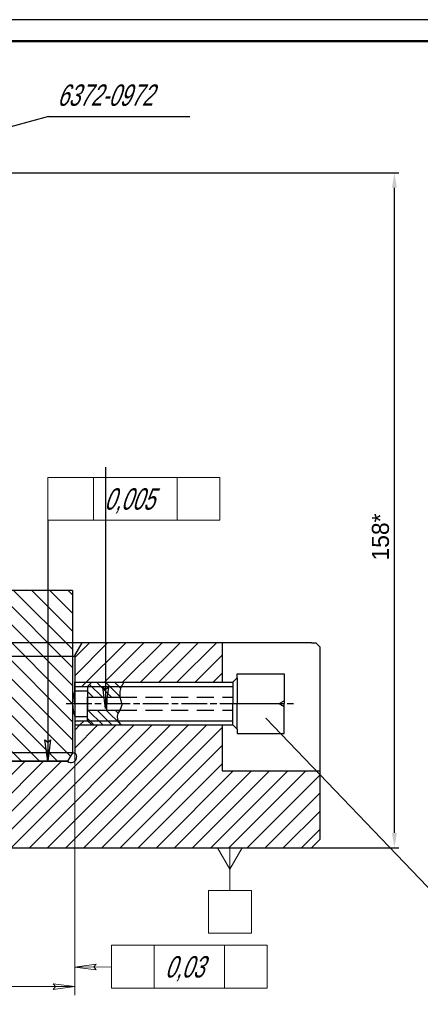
# Model space of a CAD drawing. Header units: millimetres. Extents: x 62 to 919, y 319 to 913.
# Tile 3 of 5: x 408 to 501, y 683 to 913. Entities that reach past the tile are written whole.
import ezdxf
from ezdxf.enums import TextEntityAlignment as Align

# ---------------------------------------------------------------- set-up
doc = ezdxf.new("R2010")
doc.units = ezdxf.units.MM
for name, pattern in [('AM_ISO08W050x2', [9, 6, -0.75, 1.5, -0.75]), ('K5LT32768', [0]), ('K5LT_BASIC', [0]), ('K5LT_DASHED', [6, 4, -2]), ('K5LT_THIN', [0]), ('K5LT_THIN_INCLUDED_TO_HATCHING', [0])]:
    doc.linetypes.add(name, pattern=pattern)
for name, color, linetype, lineweight in [('AM_4', 3, 'Continuous', 25), ('AM_5', 3, 'Continuous', 25), ('AM_7', 4, 'AM_ISO08W050x2', 25), ('AM_8', 1, 'Continuous', 25)]:
    doc.layers.add(name, color=color, linetype=linetype, lineweight=lineweight)
doc.styles.add('K5_TEXTSTYLE', font='win_eskd.shx', dxfattribs={"width": 0.7, "oblique": 15, "bigfont": 'b_eskd.shx'})
doc.styles.get("Standard").update_dxf_attribs({"font": 'aaa.shx'})
doc.dimstyles.new('AM_ISO', dxfattribs={"dimtxt": 4, "dimasz": 3.5, "dimexe": 1, "dimexo": 0, "dimgap": 1.25, "dimtad": 1, "dimzin": 9, "dimtxsty": 'Standard', "dimcen": 0, "dimclrd": 3, "dimclre": 3, "dimclrt": 7, "dimadec": 0, "dimazin": 3, "dimtp": 0.1, "dimtm": 0.1, "dimtfac": 0.71, "dimtmove": 0, "dimatfit": 2, "dimldrblk": 'Сварка пр', "dimfxl": 0, "dimlwd": -1, "dimlwe": -1, "dimarcsym": 0})
pattern_1 = [(45, (62.83443202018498, 325.4425687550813), (-2.121320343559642, 2.121320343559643), [])]

# ---------------------------------------------------------------- blocks, each defined once
blk = doc.blocks.new('*D32')
at = {"layer": 'AM_5', "color": 3}
for p, q in [((354.2539273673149, 877.3052398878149), (496.4272822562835, 877.3052398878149)), ((495.4272822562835, 722.8052398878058), (495.4272822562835, 873.8052398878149)), ((476.0298585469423, 719.3052398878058), (496.4272822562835, 719.3052398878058))]:
    blk.add_line(p, q, dxfattribs=at)
for points in [[(494.8439489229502, 873.8052398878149), (496.0106155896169, 873.8052398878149), (495.4272822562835, 877.3052398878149)], [(494.8439489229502, 722.8052398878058), (496.0106155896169, 722.8052398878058), (495.4272822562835, 719.3052398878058)]]:
    blk.add_solid(points, dxfattribs=at)
at = {"layer": 'Defpoints', "color": 0}
for p in [(354.2539273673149, 877.3052398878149), (495.4272822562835, 877.3052398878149), (476.0298585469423, 719.3052398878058)]:
    blk.add_point(p, dxfattribs=at)
at = {"layer": 'AM_5', "color": 7, "insert": (492.1772822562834, 792.0578438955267), "char_height": 4, "attachment_point": 5, "rotation": 90}
blk.add_mtext('158*', dxfattribs=at)
blk = doc.blocks.new('Сварка пр')
blk.add_hatch(color=3).paths.add_polyline_path([(-1.2, 0), (-1.2, -0.2), (0, 0)])
at = {"color": 3}
blk.add_lwpolyline([(0, 0), (-1.2, 0), (-1.2, -0.2), (0, 0)], dxfattribs=at)
blk = doc.blocks.new('A1')
at = {"color": 6, "lineweight": 25}
blk.add_lwpolyline([(0, 0), (841, 0), (841, 594), (0, 594)], close=True, dxfattribs=at)
at = {"color": 7, "lineweight": 50}
blk.add_lwpolyline([(20, 4.999999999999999), (836, 4.999999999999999), (836, 589), (20.00000000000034, 589)], dxfattribs=at)
at = {"color": 7, "lineweight": 70, "ltscale": 0.75, "width": 0.75}
blk.add_attdef('NUMB', text='', height=7, rotation=180, dxfattribs=at).set_placement((55.00000000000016, 582), align=Align.MIDDLE_CENTER)

msp = doc.modelspace()

# ---------------------------------------------------------------- hatches: boundary and pattern name
at = {"layer": 'AM_8'}
h = msp.add_hatch(dxfattribs=at)
h.set_pattern_fill('МЕТАЛЛ', color=256, style=0, pattern_type=0)
h.set_pattern_definition([(315, (62.83443202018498, 325.4425687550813), (2.121320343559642, 2.121320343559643), [])])
edge = h.paths.add_edge_path()
edge.add_line((390.1539273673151, 779.5603592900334), (420.1230762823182, 779.5603592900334))
edge.add_line((420.1230762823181, 779.5603592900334), (420.1230762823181, 741.5603592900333))
edge.add_line((420.1230762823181, 741.5603592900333), (418.9683757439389, 739.5603592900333))
edge.add_line((418.9683757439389, 739.5603592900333), (382.5190783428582, 739.5603592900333))
edge.add_line((382.5190783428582, 739.5603592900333), (377.6539273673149, 779.5603592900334))
edge.add_line((377.6539273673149, 779.5603592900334), (377.6539273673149, 788.5603592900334))
edge.add_line((377.6539273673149, 788.5603592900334), (357.6539273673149, 788.5603592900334))
edge.add_line((357.6539273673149, 788.5603592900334), (357.6539273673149, 798.5603592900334))
edge.add_line((357.6539273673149, 798.5603592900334), (352.6539273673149, 798.5603592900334))
edge.add_line((352.6539273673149, 798.5603592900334), (350.1539273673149, 798.5603592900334))
edge.add_line((350.1539273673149, 798.5603592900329), (352.6539273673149, 800.1757706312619))
edge.add_arc((357.7185057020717, 802.2735876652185), 5.481860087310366, 517.5000000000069, 562.4999999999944, ccw=False)
edge.add_line((352.6539273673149, 804.3714046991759), (351.2397138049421, 806.4799515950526))
edge.add_line((351.2397138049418, 806.4799515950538), (352.6539273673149, 807.8941651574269))
edge.add_line((352.6539273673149, 807.8941651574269), (352.6539273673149, 830.2279710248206))
edge.add_line((352.6539273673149, 830.2279710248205), (352.6539273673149, 831.2279710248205))
edge.add_line((352.6539273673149, 831.2279710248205), (353.6539273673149, 831.2279710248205))
edge.add_line((353.6539273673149, 831.2279710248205), (387.6539273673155, 831.2279710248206))
edge.add_arc((390.1539273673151, 831.2279710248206), 2.5, 180, 270)
edge.add_line((390.1539273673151, 828.7279710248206), (393.6539273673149, 828.7279710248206))
edge.add_line((393.6539273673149, 828.7279710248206), (398.3445262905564, 828.7279710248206))
edge.add_line((398.3445262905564, 828.7279710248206), (398.3445262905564, 801.0603592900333))
edge.add_line((398.3445262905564, 801.0603592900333), (393.6539273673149, 801.0603592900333))
edge.add_line((393.6539273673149, 801.0603592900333), (390.1539273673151, 801.0603592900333))
edge.add_arc((390.1539273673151, 798.5603592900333), 2.5, 90, 180)
edge.add_line((387.6539273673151, 798.5603592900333), (387.6539273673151, 782.0603592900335))
edge.add_arc((390.1539273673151, 782.0603592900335), 2.5, 180, 270)
h = msp.add_hatch(dxfattribs=at)
h.set_pattern_fill('МЕТАЛЛ', color=256, style=0, pattern_type=0)
h.set_pattern_definition(pattern_1)
h.paths.add_polyline_path([(455.1597356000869, 767.3052398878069), (422.35512708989, 767.3052398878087), (420.6230762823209, 764.3052398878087), (420.6230762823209, 764.0603592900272), (420.6230762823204, 758.0603592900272), (420.6230762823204, 757.0603592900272), (423.6230762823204, 757.0603592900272), (424.6230762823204, 758.0603592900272), (455.1597356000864, 758.0603592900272)])
h = msp.add_hatch(dxfattribs=at)
h.set_pattern_fill('МЕТАЛЛ', color=256, style=0, pattern_type=0)
h.set_pattern_definition([(315, (62.83443202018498, 325.4425687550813), (1.060660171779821, 1.060660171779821), [])])
h.paths.add_polyline_path([(423.6230762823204, 754.5603592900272), (428.1230762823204, 754.5603592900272), (431.1990646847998, 754.5603592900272), (431.1437555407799, 755.2272264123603), (431.170076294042, 755.8881801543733), (431.4871640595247, 757.006537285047), (432.1280020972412, 758.0603592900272), (424.6230762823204, 758.0603592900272), (423.6230762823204, 757.0603592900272)])
h.paths.add_polyline_path([(428.1230762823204, 751.5603592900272), (423.6230762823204, 751.5603592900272), (423.6230762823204, 749.0603592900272), (424.6230762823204, 748.0603592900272), (431.569212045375, 748.0603592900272), (430.7633822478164, 749.0662241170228), (430.5259649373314, 749.9428461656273), (430.5320703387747, 750.1476916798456), (430.7256752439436, 750.7050813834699), (431.1328765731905, 751.4162368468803), (431.1990646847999, 751.5603592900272)])
h = msp.add_hatch(dxfattribs=at)
h.set_pattern_fill('МЕТАЛЛ', color=256, style=0, pattern_type=0)
h.set_pattern_definition(pattern_1)
h.paths.add_polyline_path([(420.6230762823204, 748.0603592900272), (424.6230762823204, 748.0603592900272), (423.6230762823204, 749.0603592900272), (420.6230762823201, 749.0603592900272)])
h = msp.add_hatch(dxfattribs=at)
h.set_pattern_fill('МЕТАЛЛ', color=256, style=0, pattern_type=0)
h.set_pattern_definition(pattern_1)
edge = h.paths.add_edge_path()
edge.add_line((371.5190783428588, 720.3052398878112), (371.5190783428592, 731.0603592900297))
edge.add_line((371.5190783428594, 731.0603592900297), (371.5190783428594, 731.5603592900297))
edge.add_line((371.5190783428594, 731.5603592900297), (371.0190783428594, 731.5603592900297))
edge.add_line((371.0190783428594, 731.5603592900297), (355.5190783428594, 731.5603592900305))
edge.add_line((355.5190783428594, 731.5603592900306), (355.5190783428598, 738.5603592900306))
edge.add_line((355.5190783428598, 738.5603592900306), (397.3445262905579, 738.5603592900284))
edge.add_line((397.3445262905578, 738.5603592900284), (398.3445262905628, 739.5603592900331))
edge.add_line((398.3445262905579, 739.5603592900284), (418.9683757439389, 739.5603592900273))
edge.add_arc((419.79572601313, 740.5603592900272), 1.297886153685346, 230.3973358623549, 410.3973358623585)
edge.add_line((420.6230762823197, 741.5603592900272), (420.6230762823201, 748.0603592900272))
edge.add_line((420.6230762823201, 748.0603592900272), (424.6230762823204, 748.0603592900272))
edge.add_line((424.6230762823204, 748.0603592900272), (431.569212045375, 748.0603592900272))
edge.add_line((431.569212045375, 748.0603592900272), (455.1597356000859, 748.0603592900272))
edge.add_line((455.1597356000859, 748.0603592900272), (455.1597356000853, 737.3052398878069))
edge.add_line((455.1597356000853, 737.3052398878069), (478.0298585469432, 737.3052398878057))
edge.add_line((478.0298585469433, 737.3052398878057), (478.0298585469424, 721.3052398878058))
edge.add_line((478.0298585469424, 721.3052398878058), (476.0298585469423, 719.3052398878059))
edge.add_line((476.0298585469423, 719.3052398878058), (371.5190783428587, 719.3052398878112))

# ---------------------------------------------------------------- linework, layer by layer
at = {"linetype": 'K5LT_THIN', "lineweight": 0}
msp.add_line((454.6091568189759, 805.9941813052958), (454.6091568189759, 795.9941813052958), dxfattribs=at)
at = {"linetype": 'K5LT_THIN_INCLUDED_TO_HATCHING'}
for p, q in [((420.1230762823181, 779.5603592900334), (390.1539273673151, 779.5603592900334)), ((420.1230762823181, 779.5603592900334), (420.1230762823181, 741.5603592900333)), ((420.1230762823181, 741.5603592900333), (418.9683757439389, 739.5603592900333)), ((382.5190783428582, 739.5603592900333), (418.9683757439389, 739.5603592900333))]:
    msp.add_line(p, q, dxfattribs=at)
at = {"linetype": 'K5LT_BASIC'}
for p, q in [((422.35512708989, 767.3052398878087), (302.5190783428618, 767.305239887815)), ((420.6230762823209, 764.3052398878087), (422.35512708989, 767.3052398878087)), ((476.0298585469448, 767.3052398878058), (422.35512708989, 767.3052398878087)), ((476.0298585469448, 767.3052398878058), (455.1597356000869, 767.3052398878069)), ((455.1597356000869, 767.3052398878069), (455.1597356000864, 758.0603592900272)), ((476.0298585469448, 767.3052398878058), (477.0298585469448, 767.3052398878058)), ((477.0298585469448, 767.3052398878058), (478.0298585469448, 766.3052398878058)), ((478.0298585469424, 721.3052398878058), (478.0298585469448, 766.3052398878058)), ((420.6230762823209, 764.0603592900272), (302.5190783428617, 764.0603592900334)), ((420.6230762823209, 764.3052398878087), (420.6230762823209, 764.0603592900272)), ((420.6230762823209, 764.0603592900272), (420.6230762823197, 741.5603592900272)), ((458.6230762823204, 759.0603592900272), (457.6230762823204, 758.0603592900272)), ((458.6230762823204, 760.0603592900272), (469.6230762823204, 760.0603592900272)), ((458.6230762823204, 759.0603592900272), (458.6230762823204, 760.0603592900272)), ((458.6230762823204, 759.0603592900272), (458.6230762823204, 753.0603592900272)), ((469.6230762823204, 760.0603592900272), (469.6230762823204, 753.0603592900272)), ((420.6230762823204, 757.0603592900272), (420.6230762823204, 758.0603592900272)), ((420.6230762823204, 757.0603592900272), (423.6230762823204, 757.0603592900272)), ((420.6230762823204, 756.0603592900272), (420.6230762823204, 757.0603592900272)), ((420.6230762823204, 753.0603592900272), (420.6230762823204, 756.0603592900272)), ((420.6230762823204, 756.0603592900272), (423.6230762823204, 756.0603592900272)), ((423.6230762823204, 757.0603592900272), (424.6230762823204, 758.0603592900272)), ((423.6230762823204, 757.0603592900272), (423.6230762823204, 753.0603592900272)), ((424.6230762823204, 758.0603592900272), (457.6230762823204, 758.0603592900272)), ((457.6230762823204, 758.0603592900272), (457.6230762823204, 753.0603592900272)), ((423.6230762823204, 754.5603592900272), (428.1230762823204, 754.5603592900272)), ((423.6230762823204, 753.0603592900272), (423.6230762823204, 754.5603592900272)), ((428.1230762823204, 754.5603592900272), (431.1990646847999, 754.5603592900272)), ((428.1230762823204, 754.5603592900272), (428.1230762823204, 753.0603592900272)), ((468.4582210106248, 753.0603592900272), (469.6230762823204, 753.7151092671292)), ((420.6230762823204, 753.0603592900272), (420.6230762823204, 750.0603592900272)), ((423.6230762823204, 753.0603592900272), (423.6230762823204, 751.5603592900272)), ((423.6230762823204, 749.0603592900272), (423.6230762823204, 753.0603592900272)), ((423.6230762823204, 751.5603592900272), (428.1230762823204, 751.5603592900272)), ((428.1230762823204, 751.5603592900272), (428.1230762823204, 753.0603592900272)), ((428.1230762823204, 751.5603592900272), (431.1990646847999, 751.5603592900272)), ((457.6230762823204, 748.0603592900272), (457.6230762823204, 753.0603592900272)), ((458.6230762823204, 753.0603592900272), (469.6230762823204, 753.0603592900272)), ((458.6230762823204, 753.0603592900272), (469.6230762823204, 753.0603592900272)), ((458.6230762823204, 747.0603592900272), (458.6230762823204, 753.0603592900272)), ((468.4582210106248, 753.0603592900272), (469.6230762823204, 752.4056093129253)), ((469.6230762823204, 746.0603592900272), (469.6230762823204, 753.0603592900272)), ((420.6230762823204, 750.0603592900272), (423.6230762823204, 750.0603592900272)), ((420.6230762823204, 749.0603592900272), (423.6230762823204, 749.0603592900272)), ((423.6230762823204, 749.0603592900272), (424.6230762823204, 748.0603592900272)), ((424.6230762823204, 748.0603592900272), (457.6230762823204, 748.0603592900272)), ((455.1597356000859, 748.0603592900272), (455.1597356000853, 737.3052398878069)), ((458.6230762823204, 747.0603592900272), (457.6230762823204, 748.0603592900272)), ((458.6230762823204, 747.0603592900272), (458.6230762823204, 746.0603592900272)), ((458.6230762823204, 746.0603592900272), (469.6230762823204, 746.0603592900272)), ((420.1230762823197, 741.5603592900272), (302.5190783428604, 741.5603592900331)), ((420.1230762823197, 741.5603592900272), (420.6230762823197, 741.5603592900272)), ((418.9683757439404, 739.5603592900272), (302.5190783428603, 739.5603592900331)), ((455.1597356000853, 737.3052398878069), (478.0298585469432, 737.3052398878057)), ((363.5190783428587, 719.3052398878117), (476.0298585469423, 719.3052398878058)), ((478.0298585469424, 721.3052398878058), (476.0298585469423, 719.3052398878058))]:
    msp.add_line(p, q, dxfattribs=at)
at = {"linetype": 'K5LT_THIN'}
for p, q in [((420.6230762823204, 758.0603592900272), (424.6230762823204, 758.0603592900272)), ((423.6230762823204, 757.0603592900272), (457.6230762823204, 757.0603592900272)), ((423.6230762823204, 749.0603592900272), (457.6230762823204, 749.0603592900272)), ((420.6230762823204, 748.0603592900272), (424.6230762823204, 748.0603592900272))]:
    msp.add_line(p, q, dxfattribs=at)
at = {"linetype": 'K5LT_DASHED'}
for p, q in [((431.1990646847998, 754.5603592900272), (457.6230762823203, 754.5603592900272)), ((431.1990646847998, 751.5603592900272), (457.6230762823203, 751.5603592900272))]:
    msp.add_line(p, q, dxfattribs=at)
at = {"linetype": 'K5LT32768', "lineweight": 0}
msp.add_line((454.0661658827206, 719.3052398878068), (459.8396658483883, 719.3052398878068), dxfattribs=at)
at = {"linetype": 'K5LT_BASIC'}
for centre, radius, start, end in [((429.3730762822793, 753.0603592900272), 9.249999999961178, 161.0753555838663, 198.9246444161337), ((419.79572601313, 740.5603592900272), 1.297886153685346, 230.3973358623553, 50.39733586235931)]:
    msp.add_arc(centre, radius, start, end, dxfattribs=at)
msp.add_arc((302.6644358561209, 509.5339322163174), 175.5107802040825, 347.3173232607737, 102.6826767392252)
at = {"layer": 'AM_4', "color": 7, "linetype": 'K5LT_THIN_INCLUDED_TO_HATCHING'}
msp.add_lwpolyline([(432.1280020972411, 758.0603592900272), (431.4184448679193, 756.8415810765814), (431.1692149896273, 755.8817406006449), (431.175151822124, 754.781209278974), (431.2001520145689, 754.5512719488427), (431.4302535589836, 753.7752174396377), (431.6483573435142, 752.7687633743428), (431.4252612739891, 752.0623370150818), (431.1960452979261, 751.5531210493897), (430.7443900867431, 750.7395995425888), (430.5306268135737, 750.1301542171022), (430.6564425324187, 749.3042506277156), (431.1914785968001, 748.4468633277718), (431.569212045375, 748.0603592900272)], dxfattribs=at)
at = {"layer": 'AM_5', "linetype": 'K5LT_THIN'}
for p, q in [((414.511825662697, 890.4440979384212), (383.0633552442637, 881.953113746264)), ((414.511825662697, 890.4440979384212), (447.5430737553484, 890.4440979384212)), ((427.8426148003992, 808.3762051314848), (427.8426148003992, 751.9423831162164)), ((512.6196550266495, 700.300100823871), (465.3213233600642, 749.6548816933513))]:
    msp.add_line(p, q, dxfattribs=at)
at = {"layer": 'AM_5', "color": 7, "linetype": 'K5LT_THIN', "lineweight": 0}
for p, q in [((414.3076965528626, 805.9941813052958), (414.3076965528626, 795.9941813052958)), ((414.3076965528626, 805.9941813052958), (424.9976970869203, 805.9941813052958)), ((424.9976970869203, 805.9941813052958), (424.9976970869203, 795.9941813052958)), ((424.9976970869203, 805.9941813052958), (444.6091549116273, 805.9941813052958)), ((444.6091549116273, 805.9941813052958), (444.6091549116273, 795.9941813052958)), ((444.6091549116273, 805.9941813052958), (454.6091568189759, 805.9941813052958)), ((414.3076965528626, 795.9941813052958), (424.9976970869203, 795.9941813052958)), ((424.9976970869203, 795.9941813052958), (444.6091549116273, 795.9941813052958)), ((444.6091549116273, 795.9941813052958), (454.6091568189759, 795.9941813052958)), ((429.2084563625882, 696.4882319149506), (439.2084563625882, 696.4882319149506)), ((429.2084563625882, 696.4882319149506), (429.2084563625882, 686.4882319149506)), ((439.2084563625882, 696.4882319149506), (455.6449149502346, 696.4882319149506)), ((439.2084563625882, 696.4882319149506), (439.2084563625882, 686.4882319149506)), ((455.6449149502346, 696.4882319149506), (455.6449149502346, 686.4882319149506)), ((455.6449149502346, 696.4882319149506), (465.6449149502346, 696.4882319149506)), ((465.6449149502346, 696.4882319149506), (465.6449149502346, 686.4882319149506)), ((429.2084563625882, 686.4882319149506), (439.2084563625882, 686.4882319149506)), ((439.2084563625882, 686.4882319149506), (455.6449149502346, 686.4882319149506)), ((455.6449149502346, 686.4882319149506), (465.6449149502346, 686.4882319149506))]:
    msp.add_line(p, q, dxfattribs=at)
at = {"layer": 'AM_5', "color": 7, "linetype": 'K5LT_THIN'}
msp.add_line((414.3076965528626, 795.9941813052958), (414.3076965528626, 739.5603592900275), dxfattribs=at)
at = {"layer": 'AM_5', "linetype": 'K5LT32768'}
for p, q in [((427.8426148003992, 751.9423831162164), (427.1843548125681, 756.9423831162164)), ((427.1843548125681, 756.9423831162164), (427.8426148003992, 756.4423831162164)), ((427.8426148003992, 756.4423831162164), (428.5008747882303, 756.9423831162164)), ((428.5008747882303, 756.9423831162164), (427.8426148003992, 751.9423831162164)), ((414.3076965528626, 739.5603592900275), (413.6494365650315, 744.5603592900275)), ((413.6494365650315, 744.5603592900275), (414.3076965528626, 744.0603592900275)), ((414.3076965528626, 744.0603592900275), (414.9659565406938, 744.5603592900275)), ((414.9659565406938, 744.5603592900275), (414.3076965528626, 739.5603592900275))]:
    msp.add_line(p, q, dxfattribs=at)
at = {"layer": 'AM_5', "lineweight": 0}
for p, q in [((420.6230762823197, 741.5603592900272), (420.6230762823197, 684.8280314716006)), ((184.4150804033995, 686.8280314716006), (420.6230762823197, 686.8280314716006)), ((415.6230762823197, 687.4862914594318), (420.6230762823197, 686.8280314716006)), ((416.1230762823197, 686.8280314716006), (415.6230762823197, 687.4862914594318)), ((420.6230762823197, 686.8280314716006), (415.6230762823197, 686.1697714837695)), ((415.6230762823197, 686.1697714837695), (416.1230762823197, 686.8280314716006))]:
    msp.add_line(p, q, dxfattribs=at)
at = {"layer": 'AM_5', "linetype": 'K5LT32768', "lineweight": 0}
for p, q in [((456.9529158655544, 714.3052398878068), (454.0661658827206, 719.3052398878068)), ((459.8396658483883, 719.3052398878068), (456.9529158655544, 714.3052398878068)), ((420.6230762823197, 691.3896910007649), (425.6151921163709, 692.1052926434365)), ((425.6303018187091, 690.7888593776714), (420.6230762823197, 691.3896910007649)), ((425.6151921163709, 692.1052926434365), (425.122779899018, 691.4413375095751)), ((425.122779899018, 691.4413375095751), (425.6303018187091, 690.7888593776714))]:
    msp.add_line(p, q, dxfattribs=at)
at = {"layer": 'AM_5', "linetype": 'K5LT_THIN', "lineweight": 0}
for p, q in [((456.9529158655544, 719.3052398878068), (456.9529158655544, 709.3088006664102)), ((451.9529158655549, 699.30880066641), (451.9529158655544, 709.30880066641)), ((451.9529158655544, 709.30880066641), (461.9529158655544, 709.3088006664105)), ((461.9529158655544, 709.3088006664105), (461.952915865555, 699.3088006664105)), ((461.952915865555, 699.3088006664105), (451.9529158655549, 699.30880066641)), ((429.2084563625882, 691.4882319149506), (420.6230762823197, 691.3896910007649))]:
    msp.add_line(p, q, dxfattribs=at)
at = {"layer": 'AM_5', "lineweight": 0}
msp.add_solid([(456.9529158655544, 714.3052398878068), (459.8396658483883, 719.3052398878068), (454.0661658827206, 719.3052398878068), (456.9529158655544, 714.3052398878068)], dxfattribs=at)
at = {"layer": 'AM_7'}
msp.add_line((418.6052840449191, 753.0603592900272), (472.2874503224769, 753.0603592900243), dxfattribs=at)

# ---------------------------------------------------------------- block references
at = {"lineweight": 0}
msp.add_blockref('A1', (62.46971421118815, 319.1366462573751), dxfattribs=at)

# ---------------------------------------------------------------- texts
at = {"layer": 'AM_5', "color": 7, "style": 'K5_TEXTSTYLE', "oblique": 20, "width": 0.7}
msp.add_text('6372-0972', height=5, dxfattribs=at).set_placement((416.511825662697, 892.978681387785))
at = {"layer": 'AM_5', "color": 7, "lineweight": 0, "style": 'K5_TEXTSTYLE', "oblique": 20, "width": 0.7}
for s, p in [('0,005', (427.4976970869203, 798.4608580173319)), ('0,03', (441.7084563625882, 688.9549086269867))]:
    msp.add_text(s, height=5, dxfattribs=at).set_placement(p)

# ---------------------------------------------------------------- dimensions: what is measured, and where the dimension line sits
at = {"layer": 'AM_5'}
dim = msp.add_linear_dim(base=(495.4272822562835, 877.3052398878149), p1=(476.0298585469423, 719.3052398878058), p2=(354.2539273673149, 877.3052398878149), angle=90, text='158*', dimstyle='AM_ISO', dxfattribs=at)
dim.commit()
dim.dimension.update_dxf_attribs({"geometry": '*D32', "text_midpoint": (495.4272822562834, 792.0578438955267), "dimtype": 160})

doc.saveas('drawing.dxf')
